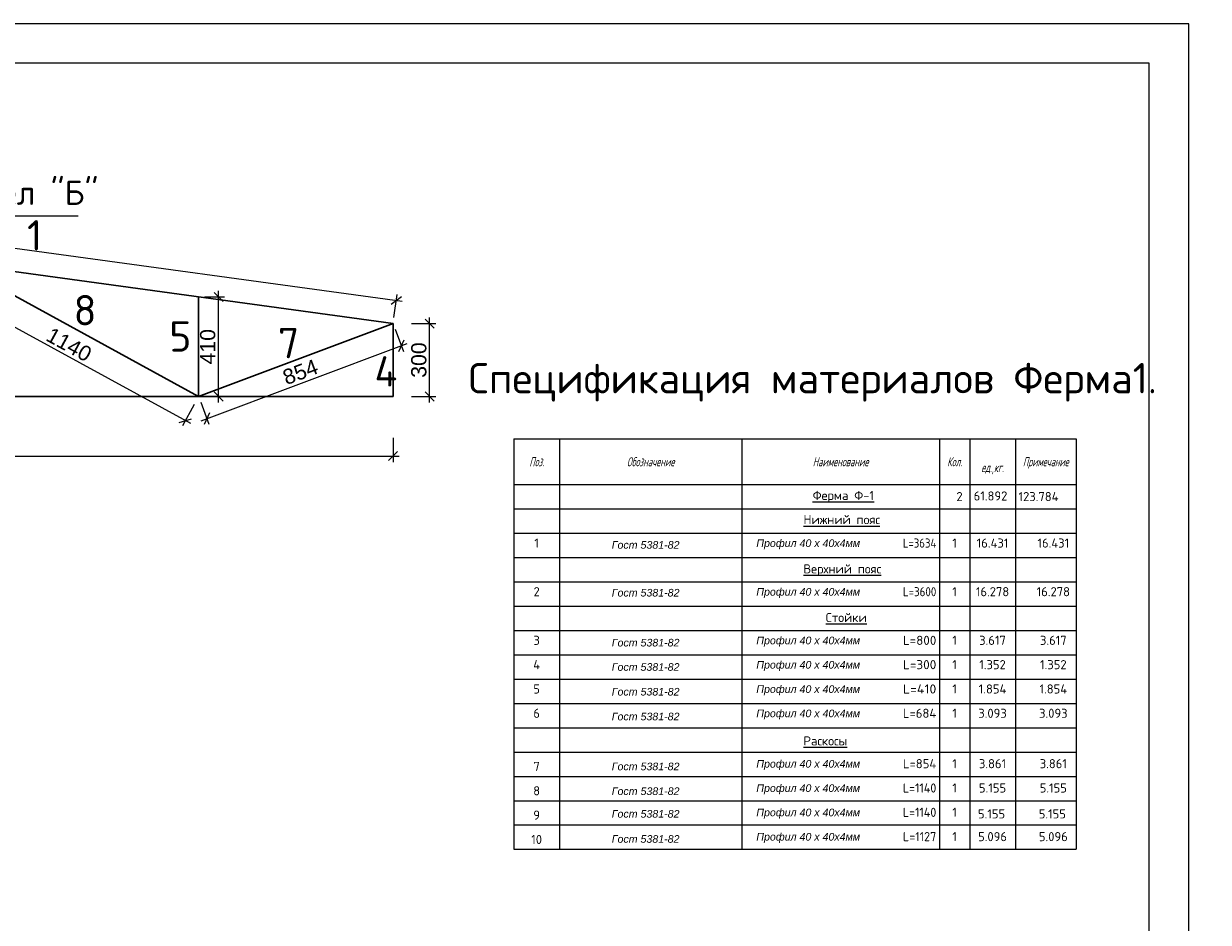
# Model space of a CAD drawing. Header units: millimetres. Extents: x 1527433 to 14789979, y -245576 to 11310.
# Tile 8 of 135: x 1784043 to 1803531, y -183204 to -168422. Entities that reach past the tile are written whole.
import ezdxf
from ezdxf.enums import TextEntityAlignment as Align

# ---------------------------------------------------------------- set-up
doc = ezdxf.new("R2010")
doc.units = ezdxf.units.MM
doc.layers.add('0 @ 1', color=7, linetype='Continuous')
doc.layers.add('линия 0.15', color=7, linetype='Continuous', lineweight=15)
doc.layers.add('линия 0.20', color=7, linetype='Continuous', lineweight=20)
doc.styles.add('S@SH@M@K', font='isocpeui.ttf', dxfattribs={"height": 3})
doc.styles.get("Standard").update_dxf_attribs({"font": 'isocpeur.ttf', "height": 250})
doc.styles.add('VETAL1', font='gost.shx', dxfattribs={"oblique": 15})
doc.styles.add('ГОСТ Б М-100', font='arial.ttf', dxfattribs={"height": 250})
doc.dimstyles.new('ГОСТ -М100', dxfattribs={"dimscale": 100, "dimtxt": 250, "dimasz": 1.5, "dimexe": 1, "dimexo": 1, "dimgap": 0.5, "dimtad": 1, "dimdec": 0, "dimlfac": -1, "dimtxsty": 'ГОСТ Б М-100', "dimblk": 'OBLIQUE', "dimcen": 1.5, "dimdle": 1, "dimclrd": 251, "dimclre": 256, "dimclrt": 251, "dimadec": 0, "dimazin": 0, "dimtfac": 1, "dimtdec": 0, "dimtmove": 0, "dimatfit": 3, "dimldrblk": 'OBLIQUE', "dimfxl": 6, "dimfxlon": 1, "dimfrac": 2, "dimlwd": -1, "dimlwe": -1, "dimarcsym": 0})

# ---------------------------------------------------------------- blocks, each defined once
blk = doc.blocks.new('_Oblique')
at = {"color": 0, "linetype": 'ByBlock', "lineweight": -2}
blk.add_line((-0.5, -0.5), (0.5, 0.5), dxfattribs=at)
blk = doc.blocks.new('*D903')
at = {"ltscale": 5, "transparency": 16777216}
for p, q in [((1775720, -175234), (1775720, -175634)), ((1790120, -175234), (1790120, -175634))]:
    blk.add_line(p, q, dxfattribs=at)
at = {"color": 251, "ltscale": 5, "transparency": 16777216}
blk.add_line((1775620, -175534), (1790220, -175534), dxfattribs=at)
at = {"layer": 'Defpoints', "color": 0, "ltscale": 5, "transparency": 16777216}
for p in [(1775720, -174555), (1790120, -174555), (1790120, -175534)]:
    blk.add_point(p, dxfattribs=at)
at = {"color": 251, "ltscale": 5, "transparency": 16777216, "xscale": 150, "yscale": 150, "zscale": 150, "rotation": 180}
blk.add_blockref('_Oblique', (1775720, -175534), dxfattribs=at)
at = {"color": 251, "ltscale": 5, "transparency": 16777216, "xscale": 150, "yscale": 150, "zscale": 150}
blk.add_blockref('_Oblique', (1790120, -175534), dxfattribs=at)
at = {"color": 251, "ltscale": 5, "transparency": 16777216, "insert": (1782920, -175356), "char_height": 250, "attachment_point": 5, "style": 'ГОСТ Б М-100'}
blk.add_mtext('3600', dxfattribs=at)
blk = doc.blocks.new('*D904')
at = {"ltscale": 5, "transparency": 16777216}
for p, q in [((1790421, -173355), (1790821, -173355)), ((1790421, -174555), (1790821, -174555))]:
    blk.add_line(p, q, dxfattribs=at)
at = {"color": 251, "ltscale": 5, "transparency": 16777216}
blk.add_line((1790721, -174655), (1790721, -173255), dxfattribs=at)
at = {"layer": 'Defpoints', "color": 0, "ltscale": 5, "transparency": 16777216}
for p in [(1790120, -173355), (1790721, -173355), (1790120, -174555)]:
    blk.add_point(p, dxfattribs=at)
at = {"color": 251, "ltscale": 5, "transparency": 16777216, "xscale": 150, "yscale": 150, "zscale": 150}
for p, rotation in [((1790721, -173355), 90), ((1790721, -174555), 270)]:
    blk.add_blockref('_Oblique', p, dxfattribs=dict(at, rotation=rotation))
at = {"color": 251, "ltscale": 5, "transparency": 16777216, "insert": (1790544, -173955), "char_height": 250, "attachment_point": 5, "rotation": 90, "style": 'ГОСТ Б М-100'}
blk.add_mtext('300', dxfattribs=at)
blk = doc.blocks.new('*D905')
at = {"ltscale": 5, "transparency": 16777216}
for p, q in [((1790155, -173449), (1790291, -173812)), ((1786955, -174649), (1787091, -175012))]:
    blk.add_line(p, q, dxfattribs=at)
at = {"color": 251, "ltscale": 5, "transparency": 16777216}
blk.add_line((1786963, -174954), (1790350, -173684), dxfattribs=at)
at = {"layer": 'Defpoints', "color": 0, "ltscale": 5, "transparency": 16777216}
for p in [(1790120, -173355), (1790256, -173719), (1786920, -174555)]:
    blk.add_point(p, dxfattribs=at)
at = {"color": 251, "ltscale": 5, "transparency": 16777216, "xscale": 150, "yscale": 150, "zscale": 150}
for p, rotation in [((1790256, -173719), 20.55604521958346), ((1787056, -174919), 200.5560452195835)]:
    blk.add_blockref('_Oblique', p, dxfattribs=dict(at, rotation=rotation))
at = {"color": 251, "ltscale": 5, "transparency": 16777216, "insert": (1788594, -174152), "char_height": 250, "attachment_point": 5, "rotation": 20.556, "style": 'ГОСТ Б М-100'}
blk.add_mtext('854', dxfattribs=at)
blk = doc.blocks.new('*D906')
at = {"color": 251, "ltscale": 5, "transparency": 16777216}
blk.add_line((1787249, -174655), (1787249, -172817), dxfattribs=at)
at = {"ltscale": 5, "transparency": 16777216}
for p, q in [((1787020, -172917), (1787349, -172917)), ((1787020, -174555), (1787349, -174555))]:
    blk.add_line(p, q, dxfattribs=at)
at = {"layer": 'Defpoints', "color": 0, "ltscale": 5, "transparency": 16777216}
for p in [(1786920, -172917), (1787249, -172917), (1786920, -174555)]:
    blk.add_point(p, dxfattribs=at)
at = {"color": 251, "ltscale": 5, "transparency": 16777216, "xscale": 150, "yscale": 150, "zscale": 150}
for p, rotation in [((1787249, -172917), 90), ((1787249, -174555), 270)]:
    blk.add_blockref('_Oblique', p, dxfattribs=dict(at, rotation=rotation))
at = {"color": 251, "ltscale": 5, "transparency": 16777216, "insert": (1787071, -173736), "char_height": 250, "attachment_point": 5, "rotation": 90, "style": 'ГОСТ Б М-100'}
blk.add_mtext('410', dxfattribs=at)
blk = doc.blocks.new('*D907')
at = {"ltscale": 5, "transparency": 16777216}
for p, q in [((1782848, -172500), (1782656, -172851)), ((1786848, -174687), (1786656, -175038))]:
    blk.add_line(p, q, dxfattribs=at)
at = {"color": 251, "ltscale": 5, "transparency": 16777216}
blk.add_line((1786792, -174998), (1782616, -172716), dxfattribs=at)
at = {"layer": 'Defpoints', "color": 0, "ltscale": 5, "transparency": 16777216}
for p in [(1782920, -172369), (1782704, -172764), (1786920, -174555)]:
    blk.add_point(p, dxfattribs=at)
at = {"color": 251, "ltscale": 5, "transparency": 16777216, "xscale": 150, "yscale": 150, "zscale": 150}
for p, rotation in [((1782704, -172764), 151.3400716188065), ((1786704, -174950), 331.3400716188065)]:
    blk.add_blockref('_Oblique', p, dxfattribs=dict(at, rotation=rotation))
at = {"color": 251, "ltscale": 5, "transparency": 16777216, "insert": (1784789, -173701), "char_height": 250, "attachment_point": 5, "rotation": 331.3401, "style": 'ГОСТ Б М-100'}
blk.add_mtext('1140', dxfattribs=at)
blk = doc.blocks.new('*D887')
at = {"ltscale": 5, "transparency": 16777216}
for p, q in [((1775733, -171283), (1775786, -170902)), ((1790133, -173256), (1790186, -172875))]:
    blk.add_line(p, q, dxfattribs=at)
at = {"color": 251, "ltscale": 5, "transparency": 16777216}
blk.add_line((1775673, -170988), (1790271, -172987), dxfattribs=at)
at = {"layer": 'Defpoints', "color": 0, "ltscale": 5, "transparency": 16777216}
for p in [(1775720, -171383), (1790172, -172974), (1790120, -173355)]:
    blk.add_point(p, dxfattribs=at)
at = {"color": 251, "ltscale": 5, "transparency": 16777216, "xscale": 150, "yscale": 150, "zscale": 150}
for p, rotation in [((1775772, -171001), 172.1998121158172), ((1790172, -172974), 352.1998121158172)]:
    blk.add_blockref('_Oblique', p, dxfattribs=dict(at, rotation=rotation))
at = {"color": 251, "ltscale": 5, "transparency": 16777216, "insert": (1782996, -171811), "char_height": 250, "attachment_point": 5, "rotation": 352.1998, "style": 'ГОСТ Б М-100'}
blk.add_mtext('3634', dxfattribs=at)

msp = doc.modelspace()

# ---------------------------------------------------------------- linework, layer by layer
at = {"lineweight": 30}
for p, q in [((1775719.925, -171382.561), (1790119.925, -173355.164)), ((1786919.925, -174555.164), (1786919.925, -172916.808)), ((1790119.925, -174555.164), (1790119.925, -173355.164)), ((1790119.925, -174555.164), (1775719.925, -174555.164))]:
    msp.add_line(p, q, dxfattribs=at)
at = {"color": 42}
msp.add_line((1782917.399, -171582.53), (1784940.103, -171582.53), dxfattribs=at)
for points in [[(1761211.03, -198121.987), (1803211.03, -198121.987), (1803211.03, -168421.987), (1761211.03, -168421.987)], [(1763211.03, -197471.987), (1802561.03, -197471.987), (1802561.03, -169071.987), (1763211.03, -169071.987)]]:
    msp.add_lwpolyline(points, close=True)
at = {"lineweight": 30}
msp.add_lwpolyline([(1775719.925, -171382.561), (1778919.925, -174555.164), (1782919.925, -172368.863), (1786919.925, -174555.164), (1790119.925, -173355.164)], dxfattribs=at)
at = {"layer": 'линия 0.20'}
for p, q in [((1792106.668, -175253.018), (1792106.668, -176003.018)), ((1792106.668, -175253.018), (1801356.668, -175253.018)), ((1792856.668, -175253.018), (1792856.668, -176003.018)), ((1795856.668, -175253.018), (1795856.668, -176003.018)), ((1799106.668, -175253.018), (1799106.668, -176003.018)), ((1799606.668, -175253.018), (1799606.668, -176003.018)), ((1800356.668, -175253.018), (1800356.668, -176003.018)), ((1801356.668, -175253.018), (1801356.668, -176003.018)), ((1801356.668, -175253.018), (1801356.668, -176003.018)), ((1792106.668, -176003.018), (1792106.668, -182003.018)), ((1792106.668, -176003.018), (1801356.668, -176003.018)), ((1792856.668, -176003.018), (1792856.668, -182003.018)), ((1795856.668, -176003.018), (1795856.668, -182003.018)), ((1799106.668, -176003.018), (1799106.668, -182003.018)), ((1799606.668, -176003.018), (1799606.668, -182003.018)), ((1800356.668, -176003.018), (1800356.668, -182003.018)), ((1801356.668, -176003.018), (1801356.668, -182003.018)), ((1792106.668, -176403.018), (1801356.668, -176403.018)), ((1792106.668, -176803.018), (1801356.668, -176803.018)), ((1792106.668, -177203.018), (1801356.668, -177203.018)), ((1792106.668, -177603.018), (1801356.668, -177603.018)), ((1792106.668, -178003.018), (1801356.668, -178003.018)), ((1792106.668, -178403.018), (1801356.668, -178403.018)), ((1792106.668, -178803.018), (1801356.668, -178803.018)), ((1792106.668, -179203.018), (1801356.668, -179203.018)), ((1792106.668, -179603.018), (1801356.668, -179603.018)), ((1792106.668, -180003.018), (1801356.668, -180003.018)), ((1792106.668, -180403.018), (1801356.668, -180403.018)), ((1792106.668, -180803.018), (1801356.668, -180803.018)), ((1792106.668, -181203.018), (1801356.668, -181203.018)), ((1792106.668, -181603.018), (1801356.668, -181603.018)), ((1792106.668, -182003.018), (1801356.668, -182003.018))]:
    msp.add_line(p, q, dxfattribs=at)

# ---------------------------------------------------------------- texts
at = {"lineweight": -2}
msp.add_text('Спецификация материалов Ферма1.', height=500, dxfattribs=at).set_placement((1791360.783, -174502.646))
at = {"color": 6, "ltscale": 5, "attachment_point": 1}
for s, width, insert, char_height in [('{\\C42;Узел "Б"}', 2386.65425, (1783184.475, -171002.309), 400), ('1', 358.64447, (1784098.073, -171653.223), 500), ('8', 500, (1784863.442, -172884.734), 500), ('5', 358.64447, (1786438.133, -173316.743), 500), ('7', 358.64447, (1788226.375, -173425.488), 500), ('4', 358.64447, (1789813.898, -173891.353), 500)]:
    msp.add_mtext_dynamic_manual_height_columns(s, width=width, gutter_width=12.5, heights=[0], dxfattribs=dict(at, insert=insert, char_height=char_height))
at = {"layer": '0 @ 1', "color": 0, "linetype": 'ByBlock', "char_height": 125, "attachment_point": 1, "style": 'S@SH@M@K'}
for s, width, insert in [('{\\fArial|b0|i1|c204|p34;Гост 5381-82}', 1320.61975, (1793717.375, -176932.778)), ('{\\fArial|b0|i1|c204|p34;Профил 40 х 40х4мм}', 1895.25285, (1796095.741, -176905.026)), ('{\\fArial|b0|i1|c204|p34;Гост 5381-82}', 1320.61975, (1793717.375, -177719.682)), ('{\\fArial|b0|i1|c204|p34;Профил 40 х 40х4мм}', 1895.25285, (1796095.741, -177705.026)), ('{\\fArial|b0|i1|c204|p34;Профил 40 х 40х4мм}', 1895.25285, (1796095.741, -178505.026)), ('{\\fArial|b0|i1|c204|p34;Гост 5381-82}', 1320.61975, (1793717.375, -178541.271)), ('{\\fArial|b0|i1|c204|p34;Профил 40 х 40х4мм}', 1895.25285, (1796095.741, -178905.026)), ('{\\fArial|b0|i1|c204|p34;Гост 5381-82}', 1320.61975, (1793717.375, -178941.271)), ('{\\fArial|b0|i1|c204|p34;Гост 5381-82}', 1320.61975, (1793717.375, -179348.409)), ('{\\fArial|b0|i1|c204|p34;Гост 5381-82}', 1320.61975, (1793717.375, -179755.53)), ('{\\fArial|b0|i1|c204|p34;Гост 5381-82}', 1320.61975, (1793717.375, -180577.461)), ('{\\fArial|b0|i1|c204|p34;Гост 5381-82}', 1320.61975, (1793717.375, -180984.582)), ('{\\fArial|b0|i1|c204|p34;Гост 5381-82}', 1320.61975, (1793717.375, -181356.89)), ('{\\fArial|b0|i1|c204|p34;Гост 5381-82}', 1320.61975, (1793717.375, -181770.323))]:
    msp.add_mtext_dynamic_manual_height_columns(s, width=width, gutter_width=750, heights=[0], dxfattribs=dict(at, insert=insert))
at = {"layer": '0 @ 1', "color": 0, "linetype": 'ByBlock'}
note = msp.add_mtext_dynamic_manual_height_columns('{\\fArial|b0|i1|c204|p34;Профил 40 х 40х4мм\\P}', width=1895.25285, gutter_width=750, heights=[160.215, 0], dxfattribs=dict(at, insert=(1796095.741, -179305.026), char_height=125, attachment_point=1, style='S@SH@M@K'))
note = msp.add_mtext_dynamic_manual_height_columns('{\\fArial|b0|i1|c204|p34;Профил 40 х 40х4мм\\P}', width=2198.8623, gutter_width=750, heights=[160.215, 0], dxfattribs=dict(at, insert=(1796095.741, -179705.026), char_height=125, attachment_point=1, style='S@SH@M@K'))
note = msp.add_mtext_dynamic_manual_height_columns('{\\fArial|b0|i1|c204|p34;Профил 40 х 40х4мм\\P}', width=1895.25285, gutter_width=750, heights=[160.215, 0], dxfattribs=dict(at, insert=(1796095.741, -180534.078), char_height=125, attachment_point=1, style='S@SH@M@K'))
note = msp.add_mtext_dynamic_manual_height_columns('{\\fArial|b0|i1|c204|p34;Профил 40 х 40х4мм\\P}', width=1895.25285, gutter_width=750, heights=[160.215, 0], dxfattribs=dict(at, insert=(1796095.741, -180934.078), char_height=125, attachment_point=1, style='S@SH@M@K'))
note = msp.add_mtext_dynamic_manual_height_columns('{\\fArial|b0|i1|c204|p34;Профил 40 х 40х4мм\\P}', width=1895.25285, gutter_width=750, heights=[160.215, 0], dxfattribs=dict(at, insert=(1796095.741, -181334.078), char_height=125, attachment_point=1, style='S@SH@M@K'))
note = msp.add_mtext_dynamic_manual_height_columns('{\\fArial|b0|i1|c204|p34;Профил 40 х 40х4мм\\P}', width=1895.25285, gutter_width=750, heights=[160.215, 0], dxfattribs=dict(at, insert=(1796095.741, -181734.078), char_height=125, attachment_point=1, style='S@SH@M@K'))
at = {"layer": 'линия 0.15', "style": 'VETAL1', "oblique": 15}
for s, width, p in [('Поз.', 0.8, (1792481.668, -175628.018)), ('Обозначение', 0.8, (1794356.668, -175628.018)), ('Наименование', 0.8, (1797481.668, -175628.018)), ('Кол.', 0.8, (1799356.668, -175628.018)), ('Примечание', 0.7, (1800856.668, -175628.018)), ('ед.,кг.', 0.8, (1799981.668, -175723.018))]:
    msp.add_text(s, height=150, dxfattribs=dict(at, width=width)).set_placement(p, align=Align.MIDDLE_CENTER)
at = {"layer": 'линия 0.20'}
for s, p in [('%%uФерма Ф-1', (1797021.913, -176257.015)), ('%%uНижний пояс', (1796870.927, -176654.909)), ('%%uВерхний пояс', (1796870.927, -177465.4)), ('%%uСтойки', (1797237.935, -178265.4)), ('%%uРаскосы', (1796870.927, -180294.451))]:
    msp.add_text(s, height=150, dxfattribs=at).set_placement(p)
for s, p in [('2', (1799438.322, -176275.744)), ('61.892', (1799948.322, -176265.744)), ('123.784', (1800738.322, -176275.744)), ('1', (1792481.668, -177040.518)), ('1', (1799356.668, -177040.518)), ('16.431', (1799981.668, -177040.518)), ('16.431', (1800981.668, -177040.518)), ('2', (1792481.668, -177840.518)), ('1', (1799356.668, -177840.518)), ('16.278', (1799981.668, -177840.518)), ('16.278', (1800981.668, -177840.518)), ('3', (1792481.668, -178640.518)), ('1', (1799356.668, -178640.518)), ('3.617', (1799981.668, -178640.518)), ('3.617', (1800981.668, -178640.518)), ('4', (1792481.668, -179040.518)), ('1', (1799356.668, -179040.518)), ('1.352', (1799981.668, -179040.518)), ('1.352', (1800981.668, -179040.518)), ('5', (1792481.668, -179440.518)), ('1', (1799356.668, -179440.518)), ('1.854', (1799981.668, -179440.518)), ('1.854', (1800981.668, -179440.518)), ('6', (1792481.668, -179840.518)), ('1', (1799356.668, -179840.518)), ('3.093', (1799981.668, -179840.518)), ('3.093', (1800981.668, -179840.518)), ('7', (1792481.668, -180715.472)), ('1', (1799356.668, -180669.57)), ('3.861', (1799981.668, -180669.57)), ('3.861', (1800981.668, -180669.57)), ('8', (1792481.668, -181115.472)), ('1', (1799356.668, -181069.57)), ('5.155', (1799981.668, -181069.57)), ('5.155', (1800981.668, -181069.57)), ('9', (1792481.668, -181515.472)), ('1', (1799356.668, -181469.57)), ('5.155', (1799965.386, -181495.656)), ('5.155', (1800965.386, -181495.656)), ('10', (1792481.668, -181915.472)), ('1', (1799356.668, -181869.57)), ('5.096', (1799981.668, -181869.57)), ('5.096', (1800981.668, -181869.57))]:
    msp.add_text(s, height=150, dxfattribs=at).set_placement(p, align=Align.CENTER)
for s, width, p, p2 in [('L=3634', 0.852713, (1798506.668, -177040.518), (1799056.668, -177040.518)), ('L=3600', 0.873016, (1798506.668, -177840.518), (1799056.668, -177840.518)), ('L=800', 1.047619, (1798506.668, -178640.518), (1799056.668, -178640.518)), ('L=300', 1.047619, (1798506.668, -179040.518), (1799056.668, -179040.518)), ('L=410', 1.078431, (1798506.668, -179440.518), (1799056.668, -179440.518)), ('L=684', 1.018519, (1798506.668, -179840.518), (1799056.668, -179840.518)), ('L=854', 1.018519, (1798506.668, -180669.57), (1799056.668, -180669.57)), ('L=1140', 0.940171, (1798506.668, -181069.57), (1799056.668, -181069.57)), ('L=1140', 0.940171, (1798506.668, -181469.57), (1799056.668, -181469.57)), ('L=1127', 0.964912, (1798506.668, -181869.57), (1799056.668, -181869.57))]:
    msp.add_text(s, height=150, dxfattribs=dict(at, width=width)).set_placement(p, p2, align=Align.FIT)

# ---------------------------------------------------------------- dimensions: what is measured, and where the dimension line sits
at = {"ltscale": 5}
for p1, p2, distance, picture, middle in [((1775719.925, -171382.561), (1790119.925, -173355.164), 384.969, '*D887', (1782996.294, -171811.371)), ((1786919.925, -174555.164), (1782919.925, -172368.863), 449.957, '*D907', (1784789.321, -173700.964)), ((1786919.925, -174555.164), (1786919.925, -172916.808), -328.918, '*D906', (1787071.2, -173735.986)), ((1786919.925, -174555.164), (1790119.925, -173355.164), -388.239, '*D905', (1788593.87, -174152.351))]:
    dim = msp.add_aligned_dim(p1=p1, p2=p2, distance=distance, dimstyle='ГОСТ -М100', override={"dimtxt": 500, "dimlfac": 0.25, "dimfxl": 3}, dxfattribs=at)
    dim.commit()
    dim.dimension.update_dxf_attribs({"geometry": picture, "text_midpoint": middle})
dim = msp.add_linear_dim(base=(1790721.471, -173355.164), p1=(1790119.925, -174555.164), p2=(1790119.925, -173355.164), angle=90, dimstyle='ГОСТ -М100', override={"dimtxt": 500, "dimlfac": 0.25, "dimfxl": 3}, dxfattribs=at)
dim.commit()
dim.dimension.update_dxf_attribs({"geometry": '*D904', "text_midpoint": (1790543.742, -173955.164)})
dim = msp.add_linear_dim(base=(1790119.925, -175533.78), p1=(1775719.925, -174555.164), p2=(1790119.925, -174555.164), dimstyle='ГОСТ -М100', override={"dimtxt": 500, "dimlfac": 0.25, "dimfxl": 3}, dxfattribs=at)
dim.commit()
dim.dimension.update_dxf_attribs({"geometry": '*D903', "text_midpoint": (1782919.925, -175356.052)})

doc.saveas('drawing.dxf')
